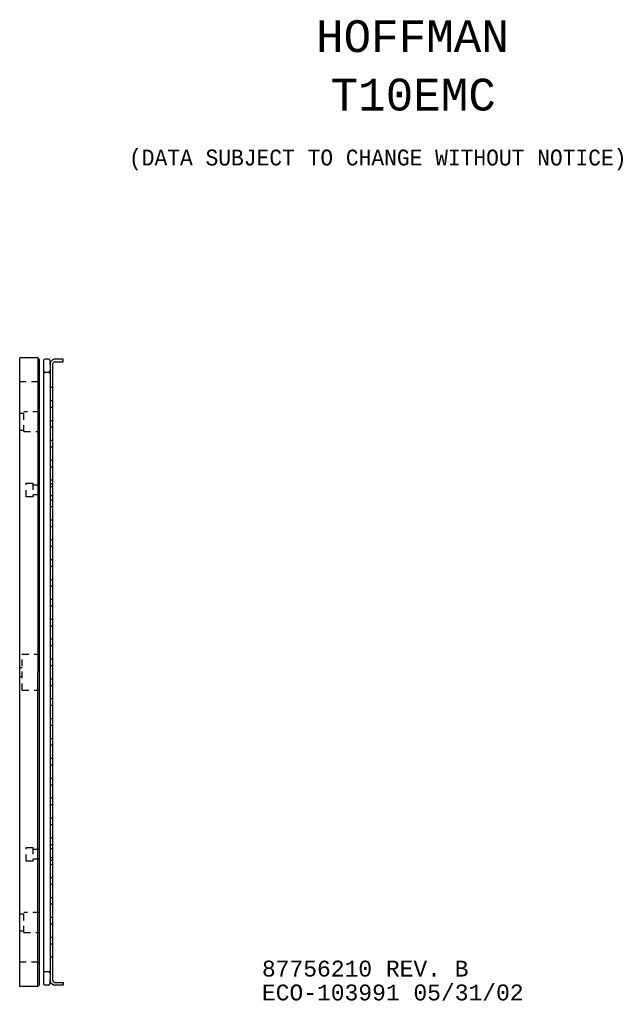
# Model space of a CAD drawing. Extents: x 1.3 to 27.9, y 1.1 to 19.7.
# Tile 4 of 4: x 16.8 to 27.9, y 1.1 to 19.7. Entities that reach past the tile are written whole.
import ezdxf
from ezdxf.enums import TextEntityAlignment as Align

# ---------------------------------------------------------------- set-up
doc = ezdxf.new("R2010")
doc.units = 0
doc.linetypes.add('HIDDEN', pattern=[0.1875, 0.125, -0.0625])
doc.layers.add('ACSRY', color=30, linetype='CONTINUOUS')
doc.layers.add('TEXT', color=2, linetype='CONTINUOUS')
doc.styles.get("Standard").update_dxf_attribs({"font": 'monotxt.shx'})

# ---------------------------------------------------------------- blocks, each defined once
blk = doc.blocks.new('*U0')
at = {"layer": 'TEXT', "color": 2, "linetype": 'CONTINUOUS'}
for s, p in [('87756210 REV. B', (0, 0)), ('ECO-103991 05/31/02', (0, -0.45))]:
    blk.add_text(s, height=0.3, dxfattribs=at).set_placement(p, align=Align.MIDDLE_LEFT)

msp = doc.modelspace()

# ---------------------------------------------------------------- linework, layer by layer
at = {"layer": 'ACSRY', "color": 30, "linetype": 'CONTINUOUS'}
for p, q in [((16.804, 1.459), (16.804, 13.319)), ((17.149, 13.319), (16.804, 13.319)), ((17.149, 13.319), (17.179, 13.289)), ((17.149, 1.459), (17.15, 13.319)), ((17.179, 1.489), (17.18, 13.288)), ((17.252, 13.264), (17.252, 1.514)), ((17.347, 13.294), (17.282, 13.294)), ((17.377, 13.196), (17.377, 13.264)), ((17.377, 13.196), (17.377, 1.582)), ((17.425, 13.196), (17.425, 1.582)), ((17.627, 13.294), (17.475, 13.294)), ((17.475, 13.246), (17.627, 13.246)), ((17.627, 13.246), (17.627, 13.294)), ((17.252, 13.044), (17.282, 13.044)), ((17.347, 13.044), (17.282, 13.044)), ((17.347, 13.044), (17.377, 13.044)), ((17.425, 10.936), (17.377, 10.936)), ((17.425, 10.717), (17.377, 10.717)), ((17.377, 4.06), (17.425, 4.06)), ((17.377, 3.841), (17.425, 3.841)), ((17.282, 1.734), (17.252, 1.734)), ((17.347, 1.734), (17.282, 1.734)), ((17.377, 1.734), (17.347, 1.734)), ((17.149, 1.459), (17.179, 1.489)), ((17.377, 1.514), (17.377, 1.582)), ((17.475, 1.532), (17.627, 1.532)), ((17.627, 1.532), (17.627, 1.484)), ((17.149, 1.459), (16.804, 1.459)), ((17.347, 1.484), (17.282, 1.484)), ((17.627, 1.484), (17.475, 1.484))]:
    msp.add_line(p, q, dxfattribs=at)
at = {"layer": 'ACSRY', "color": 30, "linetype": 'HIDDEN'}
for p, q in [((17.149, 12.864), (16.804, 12.864)), ((17.149, 12.864), (17.179, 12.894)), ((17.377, 12.764), (17.425, 12.764)), ((17.377, 12.514), (17.425, 12.514)), ((16.884, 12.27), (16.804, 12.27)), ((16.884, 11.926), (16.884, 12.301)), ((17.179, 12.301), (16.884, 12.301)), ((17.377, 12.389), (17.425, 12.389)), ((17.377, 12.139), (17.425, 12.139)), ((16.804, 11.957), (16.884, 11.957)), ((16.884, 11.926), (17.179, 11.926)), ((17.377, 12.014), (17.425, 12.014)), ((17.377, 11.764), (17.425, 11.764)), ((17.377, 11.639), (17.425, 11.639)), ((17.377, 11.389), (17.425, 11.389)), ((17.377, 11.264), (17.425, 11.264)), ((17.377, 11.014), (17.425, 11.014)), ((16.929, 10.699), (16.929, 10.954)), ((16.929, 10.954), (17.054, 10.954)), ((17.054, 10.954), (17.054, 10.699)), ((17.179, 10.917), (17.054, 10.917)), ((17.377, 10.889), (17.425, 10.889)), ((17.054, 10.699), (16.929, 10.699)), ((17.179, 10.737), (17.054, 10.737)), ((17.377, 10.639), (17.425, 10.639)), ((17.377, 10.514), (17.425, 10.514)), ((17.377, 10.264), (17.425, 10.264)), ((17.377, 10.139), (17.425, 10.139)), ((17.377, 9.889), (17.425, 9.889)), ((17.377, 9.764), (17.425, 9.764)), ((17.377, 9.514), (17.425, 9.514)), ((17.377, 9.389), (17.425, 9.389)), ((17.377, 9.139), (17.425, 9.139)), ((17.377, 9.014), (17.425, 9.014)), ((17.377, 8.764), (17.425, 8.764)), ((17.377, 8.639), (17.425, 8.639)), ((17.377, 8.389), (17.425, 8.389)), ((17.377, 8.264), (17.425, 8.264)), ((17.377, 8.014), (17.425, 8.014)), ((17.377, 7.889), (17.425, 7.889)), ((16.854, 7.049), (16.854, 7.729)), ((16.854, 7.729), (17.179, 7.729)), ((17.377, 7.639), (17.425, 7.639)), ((16.854, 7.469), (16.804, 7.469)), ((17.377, 7.514), (17.425, 7.514)), ((16.804, 7.309), (16.854, 7.309)), ((17.377, 7.264), (17.425, 7.264)), ((17.377, 7.139), (17.425, 7.139)), ((16.854, 7.049), (17.179, 7.049)), ((17.377, 6.889), (17.425, 6.889)), ((17.377, 6.764), (17.425, 6.764)), ((17.377, 6.514), (17.425, 6.514)), ((17.377, 6.389), (17.425, 6.389)), ((17.377, 6.139), (17.425, 6.139)), ((17.377, 6.014), (17.425, 6.014)), ((17.377, 5.764), (17.425, 5.764)), ((17.377, 5.639), (17.425, 5.639)), ((17.377, 5.389), (17.425, 5.389)), ((17.377, 5.264), (17.425, 5.264)), ((17.377, 5.014), (17.425, 5.014)), ((17.377, 4.889), (17.425, 4.889)), ((17.377, 4.639), (17.425, 4.639)), ((17.377, 4.514), (17.425, 4.514)), ((17.377, 4.264), (17.425, 4.264)), ((17.377, 4.139), (17.425, 4.139)), ((16.929, 3.823), (16.929, 4.078)), ((16.929, 4.078), (17.054, 4.078)), ((17.054, 4.078), (17.054, 3.823)), ((17.179, 4.041), (17.054, 4.041)), ((17.054, 3.823), (16.929, 3.823)), ((17.179, 3.861), (17.054, 3.861)), ((17.377, 3.889), (17.425, 3.889)), ((17.377, 3.764), (17.425, 3.764)), ((17.377, 3.514), (17.425, 3.514)), ((17.377, 3.389), (17.425, 3.389)), ((17.377, 3.139), (17.425, 3.139)), ((17.377, 3.014), (17.425, 3.014)), ((16.884, 2.82), (16.804, 2.82)), ((16.884, 2.476), (16.884, 2.851)), ((17.179, 2.851), (16.884, 2.851)), ((17.377, 2.764), (17.425, 2.764)), ((17.377, 2.639), (17.425, 2.639)), ((16.804, 2.507), (16.884, 2.507)), ((16.884, 2.476), (17.179, 2.476)), ((17.377, 2.389), (17.425, 2.389)), ((17.377, 2.264), (17.425, 2.264)), ((17.149, 1.914), (16.804, 1.914)), ((17.179, 1.884), (17.149, 1.914)), ((17.377, 2.014), (17.425, 2.014)), ((17.377, 1.582), (17.377, 1.582))]:
    msp.add_line(p, q, dxfattribs=at)
at = {"layer": 'ACSRY', "color": 30, "linetype": 'CONTINUOUS'}
for centre, radius, start, end in [((17.282, 13.264), 0.03, 90, 180), ((17.347, 13.264), 0.03, 0, 90), ((17.475, 13.196), 0.098, 111.2221, 180), ((17.475, 13.196), 0.05, 135.0732, 180), ((17.475, 13.196), 0.098, 90, 111.2221), ((17.475, 13.196), 0.05, 90, 135.0732), ((17.282, 13.074), 0.03, 180, 270), ((17.347, 13.074), 0.03, 270, 0), ((17.282, 1.704), 0.03, 90, 180), ((17.347, 1.704), 0.03, 0, 90), ((17.282, 1.514), 0.03, 180, 270), ((17.347, 1.514), 0.03, 270, 360), ((17.475, 1.582), 0.098, 180, 248.7779), ((17.475, 1.582), 0.05, 180, 224.9268), ((17.475, 1.582), 0.05, 224.9268, 270), ((17.475, 1.582), 0.098, 248.7779, 270)]:
    msp.add_arc(centre, radius, start, end, dxfattribs=at)

# ---------------------------------------------------------------- block references
at = {"layer": 'TEXT'}
msp.add_blockref('*U0', (21.372, 1.795), dxfattribs=at)

# ---------------------------------------------------------------- texts
at = {"layer": 'TEXT', "color": 2, "linetype": 'CONTINUOUS'}
msp.add_text('HOFFMAN', height=0.6, dxfattribs=at).set_placement((22.392, 19.088))
for s, height, p in [('T10EMC', 0.6, (22.667, 18.285)), ('(DATA SUBJECT TO CHANGE WITHOUT NOTICE)', 0.3, (18.86, 17.098))]:
    msp.add_text(s, height=height, dxfattribs=at).set_placement(p, align=Align.MIDDLE_LEFT)

doc.saveas('drawing.dxf')
